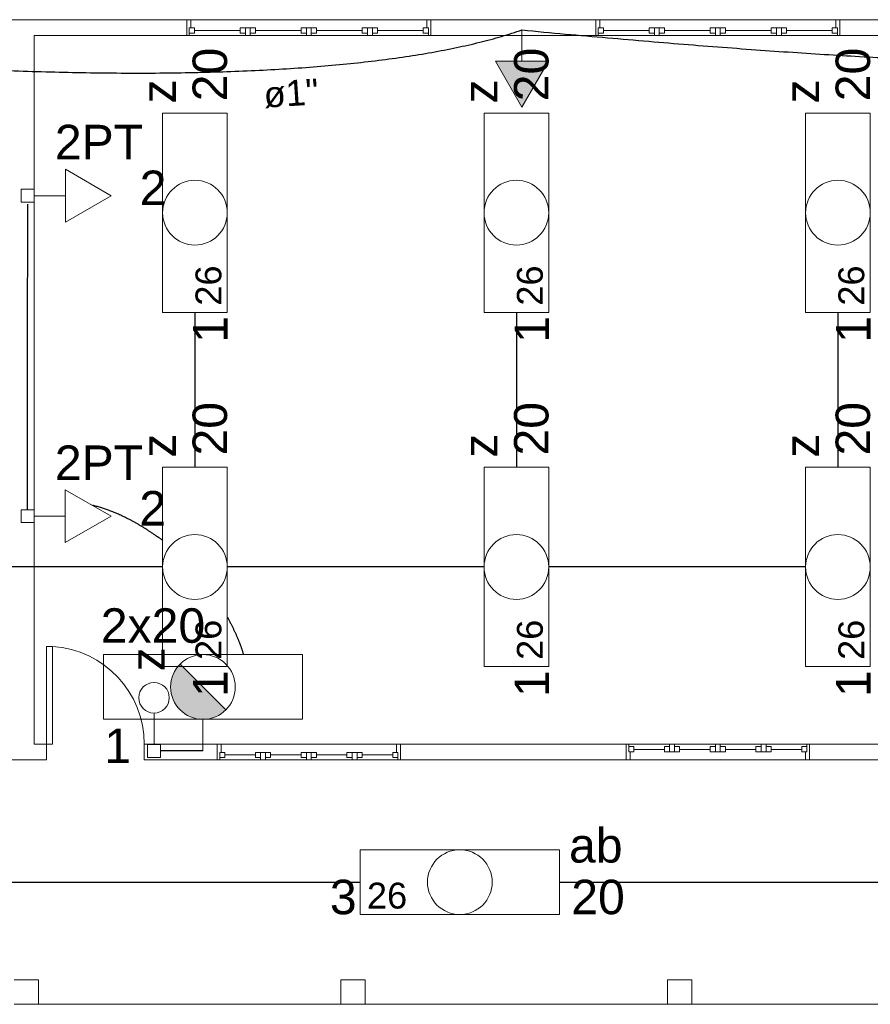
# Model space of a CAD drawing. Header units: metres. Extents: x -81 to 1042, y -541 to 334.
# Tile 85 of 130: x 779 to 786, y 218 to 226. Entities that reach past the tile are written whole.
import ezdxf

# ---------------------------------------------------------------- set-up
doc = ezdxf.new("R2010")
doc.units = ezdxf.units.M
for name, color, linetype, lineweight in [('Arquitetura ', 134, 'Continuous', 5), ('EL-Condutos', 4, 'Continuous', 30), ('EL-Textos condutos', 7, 'Continuous', 20), ('EL-Textos pontos', 5, 'Continuous', 20), ('P-SIMBOL', 5, 'Continuous', 20)]:
    doc.layers.add(name, color=color, linetype=linetype, lineweight=lineweight)
doc.styles.add('Arial', font='arial.ttf', dxfattribs={"height": 0.025})

msp = doc.modelspace()

# ---------------------------------------------------------------- hatches: boundary and pattern name
at = {"layer": 'P-SIMBOL', "linetype": 'Continuous'}
for points in [[(783.0851, 225.4533), (783.3016, 225.0783), (783.5181, 225.4533)], [(780.5014, 220.5187), (780.4822, 220.495), (780.4737, 220.4868), (780.4673, 220.4757), (780.4543, 220.4523), (780.4491, 220.4433), (780.4458, 220.4366), (780.4436, 220.4292), (780.4409, 220.4214), (780.4361, 220.4062), (780.4343, 220.3987), (780.4309, 220.3876), (780.4283, 220.3742), (780.4272, 220.3597), (780.4257, 220.3497), (780.4242, 220.3396), (780.4246, 220.3278), (780.4257, 220.3118), (780.4268, 220.3053), (780.4279, 220.293), (780.4291, 220.2859), (780.4302, 220.2811), (780.4317, 220.2733), (780.4331, 220.2677), (780.4357, 220.2614), (780.438, 220.2555), (780.4395, 220.2488), (780.4417, 220.2443), (780.4409, 220.2417), (780.4432, 220.2347), (780.4454, 220.2272), (780.4473, 220.2239), (780.4484, 220.2194), (780.4517, 220.2146), (780.4532, 220.2116), (780.4558, 220.2064), (780.4603, 220.201), (780.4647, 220.1925), (780.4681, 220.1876), (780.4703, 220.1836), (780.474, 220.178), (780.4759, 220.1735), (780.4803, 220.1698), (780.4841, 220.165), (780.4889, 220.1598), (780.4952, 220.1534), (780.5008, 220.1468), (780.5045, 220.1434), (780.5086, 220.1382), (780.5164, 220.1311), (780.5223, 220.1282), (780.5279, 220.123), (780.5335, 220.12), (780.5365, 220.1178), (780.5439, 220.1129), (780.548, 220.1085), (780.5576, 220.1036), (780.5621, 220.1003), (780.5681, 220.0977), (780.5725, 220.0951), (780.5755, 220.0936), (780.5796, 220.0925), (780.5822, 220.0899), (780.5948, 220.0862), (780.6011, 220.0832), (780.6052, 220.081), (780.6086, 220.0802), (780.6108, 220.0784), (780.6156, 220.0784), (780.6182, 220.0773), (780.6216, 220.0773), (780.6268, 220.0761), (780.6338, 220.0743), (780.6409, 220.0732), (780.6457, 220.0721), (780.6517, 220.0702), (780.6888, 220.0664)], [(780.8762, 220.144), (780.5014, 220.5187), (780.6888, 220.0664)], [(780.8762, 220.144), (780.8665, 220.1353), (780.8585, 220.1282), (780.8467, 220.1198), (780.8336, 220.1111), (780.8285, 220.1067), (780.8238, 220.1037), (780.8194, 220.101), (780.8134, 220.0986), (780.7966, 220.0909), (780.7895, 220.0882), (780.7754, 220.0815), (780.7646, 220.0778), (780.7552, 220.0768), (780.7374, 220.0724), (780.7296, 220.0707), (780.7216, 220.0694), (780.6888, 220.0664)]]:
    msp.add_hatch(color=256, dxfattribs=at).paths.add_polyline_path(points)

# ---------------------------------------------------------------- linework, layer by layer
at = {"layer": 'Arquitetura ', "color": 7}
for p, q in [((780.5563, 225.7936), (777.9263, 225.7936)), ((780.5563, 225.6636), (780.5563, 225.7936)), ((780.5883, 225.7936), (780.5563, 225.7936)), ((780.5883, 225.7256), (780.5883, 225.7936)), ((782.5233, 225.7936), (782.5563, 225.7936)), ((782.5233, 225.7936), (782.5233, 225.7256)), ((783.9063, 225.7936), (782.5563, 225.7936)), ((782.5563, 225.7936), (782.5563, 225.6636)), ((783.9063, 225.6636), (783.9063, 225.7936)), ((783.9383, 225.7936), (783.9063, 225.7936)), ((783.9383, 225.7256), (783.9383, 225.7936)), ((785.8733, 225.7936), (785.9063, 225.7936)), ((785.8733, 225.7936), (785.8733, 225.7256)), ((788.5363, 225.7936), (785.9063, 225.7936)), ((785.9063, 225.7936), (785.9063, 225.6636)), ((780.5763, 225.7256), (780.6183, 225.7256)), ((780.5763, 225.6836), (780.5763, 225.7256)), ((780.5763, 225.7256), (780.5763, 225.6636)), ((780.5763, 225.6836), (780.6183, 225.6836)), ((780.6183, 225.6836), (780.6183, 225.7256)), ((780.9933, 225.7056), (780.6183, 225.7056)), ((780.9933, 225.7256), (780.9933, 225.6836)), ((780.9933, 225.7256), (781.1183, 225.7256)), ((780.9933, 225.6836), (781.0363, 225.6836)), ((781.0363, 225.7256), (781.0363, 225.6636)), ((781.0763, 225.6636), (781.0763, 225.7256)), ((781.1183, 225.6836), (781.0763, 225.6836)), ((781.1183, 225.7256), (781.1183, 225.6836)), ((781.4933, 225.7056), (781.1183, 225.7056)), ((781.4933, 225.7256), (781.6183, 225.7256)), ((781.4933, 225.6836), (781.4933, 225.7256)), ((781.5363, 225.6836), (781.4933, 225.6836)), ((781.5363, 225.6636), (781.5363, 225.7256)), ((781.5763, 225.7256), (781.5763, 225.6636)), ((781.6183, 225.6836), (781.5763, 225.6836)), ((781.6183, 225.7256), (781.6183, 225.6836)), ((781.9933, 225.7056), (781.6183, 225.7056)), ((781.9933, 225.7256), (782.0363, 225.7256)), ((781.9933, 225.6836), (781.9933, 225.7256)), ((781.9933, 225.6836), (782.0363, 225.6836)), ((782.0363, 225.6836), (782.0363, 225.7256)), ((782.0363, 225.6636), (782.0363, 225.7256)), ((782.0763, 225.7256), (782.0363, 225.7256)), ((782.0763, 225.6836), (782.0763, 225.7256)), ((782.1183, 225.7256), (782.0763, 225.7256)), ((782.0763, 225.6636), (782.0763, 225.7256)), ((782.1183, 225.6836), (782.0763, 225.6836)), ((782.1183, 225.6836), (782.1183, 225.7256)), ((782.4933, 225.7056), (782.1183, 225.7056)), ((782.4933, 225.6836), (782.4933, 225.7256)), ((782.5363, 225.7256), (782.4933, 225.7256)), ((782.5363, 225.6836), (782.4933, 225.6836)), ((782.5363, 225.7256), (782.5233, 225.7256)), ((782.5363, 225.6836), (782.5363, 225.7256)), ((782.5363, 225.7256), (782.5363, 225.6636)), ((783.9263, 225.7256), (783.9683, 225.7256)), ((783.9263, 225.6836), (783.9263, 225.7256)), ((783.9263, 225.7256), (783.9263, 225.6636)), ((783.9263, 225.6836), (783.9683, 225.6836)), ((783.9683, 225.6836), (783.9683, 225.7256)), ((784.3433, 225.7056), (783.9683, 225.7056)), ((784.3433, 225.7256), (784.3433, 225.6836)), ((784.3433, 225.7256), (784.4683, 225.7256)), ((784.3433, 225.6836), (784.3863, 225.6836)), ((784.3863, 225.7256), (784.3863, 225.6636)), ((784.4263, 225.6636), (784.4263, 225.7256)), ((784.4683, 225.6836), (784.4263, 225.6836)), ((784.4683, 225.7256), (784.4683, 225.6836)), ((784.8433, 225.7056), (784.4683, 225.7056)), ((784.8433, 225.7256), (784.9683, 225.7256)), ((784.8433, 225.6836), (784.8433, 225.7256)), ((784.8863, 225.6836), (784.8433, 225.6836)), ((784.8863, 225.6636), (784.8863, 225.7256)), ((784.9263, 225.7256), (784.9263, 225.6636)), ((784.9683, 225.6836), (784.9263, 225.6836)), ((784.9683, 225.7256), (784.9683, 225.6836)), ((785.3433, 225.7056), (784.9683, 225.7056)), ((785.3433, 225.7256), (785.3863, 225.7256)), ((785.3433, 225.6836), (785.3433, 225.7256)), ((785.3433, 225.6836), (785.3863, 225.6836)), ((785.3863, 225.6836), (785.3863, 225.7256)), ((785.3863, 225.6636), (785.3863, 225.7256)), ((785.4263, 225.7256), (785.3863, 225.7256)), ((785.4263, 225.6836), (785.4263, 225.7256)), ((785.4683, 225.7256), (785.4263, 225.7256)), ((785.4263, 225.6636), (785.4263, 225.7256)), ((785.4683, 225.6836), (785.4263, 225.6836)), ((785.4683, 225.6836), (785.4683, 225.7256)), ((785.8433, 225.7056), (785.4683, 225.7056)), ((785.8433, 225.6836), (785.8433, 225.7256)), ((785.8863, 225.7256), (785.8433, 225.7256)), ((785.8863, 225.6836), (785.8433, 225.6836)), ((785.8863, 225.7256), (785.8733, 225.7256)), ((785.8863, 225.6836), (785.8863, 225.7256)), ((785.8863, 225.7256), (785.8863, 225.6636)), ((779.3063, 225.6636), (780.5563, 225.6636)), ((779.3063, 219.8636), (779.3063, 225.6636)), ((780.5563, 225.6636), (780.5763, 225.6636)), ((781.0363, 225.6636), (781.0763, 225.6636)), ((781.5763, 225.6636), (781.5363, 225.6636)), ((782.0763, 225.6636), (782.0363, 225.6636)), ((782.5563, 225.6636), (782.5363, 225.6636)), ((782.5563, 225.6636), (783.9063, 225.6636)), ((783.9063, 225.6636), (783.9263, 225.6636)), ((784.3863, 225.6636), (784.4263, 225.6636)), ((784.9263, 225.6636), (784.8863, 225.6636)), ((785.4263, 225.6636), (785.3863, 225.6636)), ((785.9063, 225.6636), (785.8863, 225.6636)), ((785.9063, 225.6636), (787.2063, 225.6636)), ((779.4063, 220.6636), (779.4563, 220.6636)), ((779.4063, 219.8636), (779.4063, 220.6636)), ((779.4563, 219.8636), (779.4563, 220.6636)), ((779.4063, 219.8636), (779.3063, 219.8636)), ((779.4063, 219.7336), (779.4063, 219.8636)), ((779.4063, 219.8636), (779.4563, 219.8636)), ((780.8063, 219.8636), (780.2063, 219.8636)), ((780.2063, 219.8636), (780.2063, 219.7336)), ((780.8063, 219.7336), (780.8063, 219.8636)), ((780.8383, 219.8636), (780.8063, 219.8636)), ((780.8383, 219.7956), (780.8383, 219.8636)), ((782.2733, 219.8636), (782.3063, 219.8636)), ((782.2733, 219.8636), (782.2733, 219.7956)), ((784.1563, 219.8636), (782.3063, 219.8636)), ((782.3063, 219.8636), (782.3063, 219.7336)), ((784.1563, 219.7336), (784.1563, 219.8636)), ((784.1563, 219.8636), (784.1763, 219.8636)), ((784.1763, 219.8006), (784.1763, 219.8636)), ((784.1763, 219.8436), (784.1763, 219.8006)), ((784.1763, 219.8436), (784.2183, 219.8436)), ((784.1763, 219.8006), (784.2183, 219.8006)), ((784.1763, 219.8006), (784.1883, 219.8006)), ((784.1883, 219.7336), (784.1883, 219.8006)), ((784.2183, 219.8436), (784.2183, 219.8006)), ((784.2183, 219.8206), (784.4683, 219.8206)), ((784.4683, 219.8436), (784.4683, 219.8006)), ((784.4683, 219.8436), (784.5113, 219.8436)), ((784.4683, 219.8006), (784.5113, 219.8006)), ((784.5113, 219.8636), (784.5113, 219.8006)), ((784.5113, 219.8636), (784.5513, 219.8636)), ((784.5113, 219.8436), (784.5113, 219.8006)), ((784.5113, 219.8006), (784.5513, 219.8006)), ((784.5513, 219.8636), (784.5513, 219.8006)), ((784.5513, 219.8436), (784.5513, 219.8006)), ((784.5933, 219.8436), (784.5513, 219.8436)), ((784.5933, 219.8006), (784.5513, 219.8006)), ((784.5933, 219.8436), (784.5933, 219.8006)), ((784.5933, 219.8206), (784.8433, 219.8206)), ((784.8433, 219.8436), (784.8863, 219.8436)), ((784.8433, 219.8006), (784.8433, 219.8436)), ((784.9683, 219.8006), (784.8433, 219.8006)), ((784.8863, 219.8636), (784.9263, 219.8636)), ((784.8863, 219.8006), (784.8863, 219.8636)), ((784.9263, 219.8636), (784.9263, 219.8006)), ((784.9263, 219.8436), (784.9683, 219.8436)), ((784.9683, 219.8436), (784.9683, 219.8006)), ((784.9683, 219.8206), (785.2183, 219.8206)), ((785.2183, 219.8436), (785.2613, 219.8436)), ((785.2183, 219.8006), (785.2183, 219.8436)), ((785.3433, 219.8006), (785.2183, 219.8006)), ((785.2613, 219.8636), (785.2613, 219.8006)), ((785.3013, 219.8636), (785.2613, 219.8636)), ((785.3013, 219.8006), (785.3013, 219.8636)), ((785.3433, 219.8436), (785.3013, 219.8436)), ((785.3433, 219.8006), (785.3433, 219.8436)), ((785.3433, 219.8206), (785.5933, 219.8206)), ((785.5933, 219.8436), (785.5933, 219.8006)), ((785.6363, 219.8436), (785.5933, 219.8436)), ((785.6363, 219.8006), (785.5933, 219.8006)), ((785.6233, 219.8006), (785.6233, 219.7336)), ((785.6363, 219.8006), (785.6363, 219.8636)), ((785.6563, 219.8636), (785.6363, 219.8636)), ((785.6363, 219.8436), (785.6363, 219.8006)), ((787.2063, 219.8636), (785.6563, 219.8636)), ((785.6563, 219.8636), (785.6563, 219.7336)), ((777.6763, 219.7336), (779.4063, 219.7336)), ((780.2063, 219.7336), (780.8063, 219.7336)), ((780.8063, 219.7336), (780.8263, 219.7336)), ((780.8263, 219.7956), (780.8683, 219.7956)), ((780.8263, 219.7536), (780.8263, 219.7956)), ((780.8263, 219.7956), (780.8263, 219.7336)), ((780.8263, 219.7536), (780.8683, 219.7536)), ((780.8683, 219.7536), (780.8683, 219.7956)), ((781.1183, 219.7756), (780.8683, 219.7756)), ((781.1183, 219.7956), (781.1183, 219.7536)), ((781.1183, 219.7956), (781.2433, 219.7956)), ((781.1183, 219.7536), (781.1613, 219.7536)), ((781.1613, 219.7956), (781.1613, 219.7336)), ((781.1613, 219.7336), (781.2013, 219.7336)), ((781.2013, 219.7336), (781.2013, 219.7956)), ((781.2433, 219.7536), (781.2013, 219.7536)), ((781.2433, 219.7956), (781.2433, 219.7536)), ((781.4933, 219.7756), (781.2433, 219.7756)), ((781.4933, 219.7956), (781.6183, 219.7956)), ((781.4933, 219.7536), (781.4933, 219.7956)), ((781.5363, 219.7536), (781.4933, 219.7536)), ((781.5363, 219.7336), (781.5363, 219.7956)), ((781.5763, 219.7336), (781.5363, 219.7336)), ((781.5763, 219.7956), (781.5763, 219.7336)), ((781.6183, 219.7536), (781.5763, 219.7536)), ((781.6183, 219.7956), (781.6183, 219.7536)), ((781.8683, 219.7756), (781.6183, 219.7756)), ((781.8683, 219.7956), (781.9113, 219.7956)), ((781.8683, 219.7536), (781.8683, 219.7956)), ((781.8683, 219.7536), (781.9113, 219.7536)), ((781.9113, 219.7536), (781.9113, 219.7956)), ((781.9113, 219.7336), (781.9113, 219.7956)), ((781.9513, 219.7956), (781.9113, 219.7956)), ((781.9513, 219.7336), (781.9113, 219.7336)), ((781.9513, 219.7536), (781.9513, 219.7956)), ((781.9933, 219.7956), (781.9513, 219.7956)), ((781.9513, 219.7336), (781.9513, 219.7956)), ((781.9933, 219.7536), (781.9513, 219.7536)), ((781.9933, 219.7536), (781.9933, 219.7956)), ((782.2433, 219.7756), (781.9933, 219.7756)), ((782.2433, 219.7536), (782.2433, 219.7956)), ((782.2863, 219.7956), (782.2433, 219.7956)), ((782.2863, 219.7536), (782.2433, 219.7536)), ((782.2863, 219.7956), (782.2733, 219.7956)), ((782.2863, 219.7536), (782.2863, 219.7956)), ((782.2863, 219.7956), (782.2863, 219.7336)), ((782.3063, 219.7336), (782.2863, 219.7336)), ((782.3063, 219.7336), (784.1563, 219.7336)), ((784.1883, 219.7336), (784.1563, 219.7336)), ((785.6233, 219.7336), (785.6563, 219.7336)), ((785.6563, 219.7336), (787.4363, 219.7336)), ((779.3413, 217.9336), (779.1413, 217.9336)), ((779.3413, 217.7336), (779.3413, 217.9336)), ((782.0183, 217.9336), (781.8183, 217.9336)), ((781.8183, 217.9336), (781.8183, 217.7336)), ((782.0183, 217.7336), (782.0183, 217.9336)), ((784.6933, 217.9336), (784.4933, 217.9336)), ((784.4933, 217.9336), (784.4933, 217.7336)), ((784.6933, 217.7336), (784.6933, 217.9336)), ((779.1413, 217.7336), (779.3413, 217.7336)), ((781.8183, 217.7336), (782.0183, 217.7336)), ((784.4933, 217.7336), (784.6933, 217.7336))]:
    msp.add_line(p, q, dxfattribs=at)
at = {"layer": 'Arquitetura ', "color": 8}
for p, q in [((780.5563, 225.7936), (782.5563, 225.7936)), ((783.9063, 225.7936), (785.9063, 225.7936)), ((782.5563, 225.6636), (780.5563, 225.6636)), ((785.9063, 225.6636), (783.9063, 225.6636)), ((780.8063, 219.8636), (782.3063, 219.8636)), ((784.1563, 219.8636), (785.6563, 219.8636)), ((782.3063, 219.7336), (780.8063, 219.7336)), ((785.6563, 219.7336), (784.1563, 219.7336)), ((779.3413, 217.7336), (781.8183, 217.7336)), ((782.0183, 217.7336), (784.4933, 217.7336)), ((784.6933, 217.7336), (787.1713, 217.7336))]:
    msp.add_line(p, q, dxfattribs=at)
msp.add_arc((779.4063, 219.8636), 0.8017, 0, 86.3526, dxfattribs=at)
at = {"layer": 'EL-Condutos', "linetype": 'Continuous'}
for points in [[(775.2566, 225.7194), (775.5488, 225.6805), (775.8446, 225.6434), (776.1436, 225.6079), (776.4452, 225.5744), (776.7487, 225.5429), (777.0536, 225.5134), (777.3594, 225.4861), (777.6654, 225.4611), (777.9711, 225.4386), (778.2759, 225.4185), (778.5792, 225.4011), (778.8805, 225.3864), (779.1792, 225.3745), (779.4747, 225.3655), (779.7664, 225.3596), (780.0538, 225.3569), (780.3363, 225.3574), (780.6133, 225.3613), (780.8843, 225.3687), (781.1487, 225.3796), (781.4058, 225.3942), (781.6552, 225.4126), (781.8962, 225.4349), (782.1283, 225.4613), (782.3509, 225.4917), (782.5635, 225.5263), (782.7654, 225.5653), (782.9561, 225.6087), (783.135, 225.6567), (783.3016, 225.7093)], [(783.3016, 225.7093), (783.6578, 225.6764), (784.0037, 225.6456), (784.3399, 225.6167), (784.6666, 225.5898), (784.9845, 225.565), (785.2938, 225.5422), (785.5951, 225.5216), (785.8887, 225.5031), (786.1752, 225.4867), (786.455, 225.4726), (786.7284, 225.4607), (786.996, 225.451), (787.2582, 225.4437), (787.5154, 225.4387), (787.768, 225.436), (788.0166, 225.4357), (788.2615, 225.4378), (788.5031, 225.4424), (788.742, 225.4494), (788.9786, 225.459), (789.2132, 225.471), (789.4464, 225.4857), (789.6785, 225.5029), (789.9101, 225.5228), (790.1415, 225.5454), (790.3732, 225.5706), (790.6057, 225.5985), (790.8393, 225.6292), (791.0745, 225.6627), (791.3118, 225.699)], [(779.252, 221.7835), (779.2521, 221.9031), (779.2521, 222.0153), (779.2522, 222.1205), (779.2523, 222.2194), (779.2523, 222.3124), (779.2524, 222.4002), (779.2524, 222.4831), (779.2524, 222.5617), (779.2525, 222.6366), (779.2525, 222.7083), (779.2526, 222.7773), (779.2526, 222.8442), (779.2526, 222.9095), (779.2527, 222.9736), (779.2527, 223.0372), (779.2527, 223.1008), (779.2528, 223.1649), (779.2528, 223.23), (779.2528, 223.2966), (779.2529, 223.3654), (779.2529, 223.4367), (779.2529, 223.5112), (779.253, 223.5894), (779.253, 223.6717), (779.2531, 223.7588), (779.2531, 223.8512), (779.2532, 223.9494), (779.2532, 224.0538), (779.2533, 224.1651), (779.2534, 224.2838)], [(780.623, 223.3986), (780.623, 223.3496), (780.623, 223.302), (780.623, 223.2557), (780.623, 223.2106), (780.623, 223.1665), (780.623, 223.1234), (780.623, 223.0812), (780.623, 223.0398), (780.623, 222.9991), (780.623, 222.9589), (780.623, 222.9193), (780.623, 222.88), (780.623, 222.841), (780.623, 222.8022), (780.623, 222.7636), (780.623, 222.7249), (780.623, 222.6861), (780.623, 222.6471), (780.623, 222.6079), (780.623, 222.5682), (780.623, 222.528), (780.623, 222.4873), (780.623, 222.4459), (780.623, 222.4037), (780.623, 222.3606), (780.623, 222.3165), (780.623, 222.2714), (780.623, 222.2251), (780.623, 222.1775), (780.623, 222.1286)], [(783.2563, 223.3986), (783.2563, 223.3496), (783.2563, 223.302), (783.2563, 223.2557), (783.2563, 223.2106), (783.2563, 223.1665), (783.2563, 223.1234), (783.2563, 223.0812), (783.2563, 223.0398), (783.2563, 222.9991), (783.2563, 222.9589), (783.2563, 222.9193), (783.2563, 222.88), (783.2563, 222.841), (783.2563, 222.8022), (783.2563, 222.7636), (783.2563, 222.7249), (783.2563, 222.6861), (783.2563, 222.6471), (783.2563, 222.6079), (783.2563, 222.5682), (783.2563, 222.528), (783.2563, 222.4873), (783.2563, 222.4459), (783.2563, 222.4037), (783.2563, 222.3606), (783.2563, 222.3165), (783.2563, 222.2714), (783.2563, 222.2251), (783.2563, 222.1775), (783.2563, 222.1286)], [(785.8896, 223.3986), (785.8896, 223.3496), (785.8896, 223.302), (785.8896, 223.2557), (785.8896, 223.2106), (785.8896, 223.1665), (785.8896, 223.1234), (785.8896, 223.0812), (785.8896, 223.0398), (785.8896, 222.9991), (785.8896, 222.9589), (785.8896, 222.9193), (785.8896, 222.88), (785.8896, 222.841), (785.8896, 222.8022), (785.8896, 222.7636), (785.8896, 222.7249), (785.8896, 222.6861), (785.8896, 222.6471), (785.8896, 222.6079), (785.8896, 222.5682), (785.8896, 222.528), (785.8896, 222.4873), (785.8896, 222.4459), (785.8896, 222.4037), (785.8896, 222.3606), (785.8896, 222.3165), (785.8896, 222.2714), (785.8896, 222.2251), (785.8896, 222.1775), (785.8896, 222.1286)], [(780.357, 221.5319), (780.3345, 221.5482), (780.3122, 221.5639), (780.2901, 221.5792), (780.2682, 221.5939), (780.2466, 221.608), (780.2253, 221.6217), (780.2042, 221.6349), (780.1833, 221.6476), (780.1627, 221.6598), (780.1423, 221.6715), (780.1221, 221.6827), (780.1022, 221.6935), (780.0825, 221.7039), (780.0631, 221.7137), (780.0439, 221.7232), (780.0249, 221.7322), (780.0062, 221.7408), (779.9877, 221.749), (779.9695, 221.7568), (779.9515, 221.7641), (779.9337, 221.7711), (779.9161, 221.7777), (779.8988, 221.7839), (779.8818, 221.7898), (779.8649, 221.7952), (779.8484, 221.8004), (779.832, 221.8051), (779.8159, 221.8096), (779.8, 221.8137), (779.7843, 221.8175)], [(780.357, 221.3136), (780.2564, 221.3136), (780.1612, 221.3136), (780.0711, 221.3136), (779.9858, 221.3136), (779.9048, 221.3136), (779.8276, 221.3136), (779.7541, 221.3136), (779.6836, 221.3136), (779.6159, 221.3136), (779.5506, 221.3136), (779.4872, 221.3136), (779.4254, 221.3136), (779.3648, 221.3136), (779.3049, 221.3136), (779.2455, 221.3136), (779.186, 221.3136), (779.1262, 221.3136), (779.0656, 221.3136), (779.0038, 221.3136), (778.9404, 221.3136), (778.8751, 221.3136), (778.8074, 221.3136), (778.7369, 221.3136), (778.6633, 221.3136), (778.5862, 221.3136), (778.5052, 221.3136), (778.4198, 221.3136), (778.3298, 221.3136), (778.2346, 221.3136), (778.134, 221.3136)], [(782.9906, 221.3136), (782.8958, 221.3136), (782.806, 221.3136), (782.721, 221.3136), (782.6405, 221.3136), (782.5639, 221.3136), (782.4911, 221.3136), (782.4215, 221.3136), (782.3548, 221.3136), (782.2907, 221.3136), (782.2289, 221.3136), (782.1688, 221.3136), (782.1102, 221.3136), (782.0527, 221.3136), (781.996, 221.3136), (781.9396, 221.3136), (781.8832, 221.3136), (781.8265, 221.3136), (781.769, 221.3136), (781.7104, 221.3136), (781.6504, 221.3136), (781.5885, 221.3136), (781.5244, 221.3136), (781.4578, 221.3136), (781.3882, 221.3136), (781.3153, 221.3136), (781.2388, 221.3136), (781.1582, 221.3136), (781.0732, 221.3136), (780.9835, 221.3136), (780.8886, 221.3136)], [(785.6239, 221.3136), (785.5291, 221.3136), (785.4394, 221.3136), (785.3544, 221.3136), (785.2738, 221.3136), (785.1973, 221.3136), (785.1244, 221.3136), (785.0548, 221.3136), (784.9882, 221.3136), (784.9241, 221.3136), (784.8622, 221.3136), (784.8022, 221.3136), (784.7436, 221.3136), (784.6861, 221.3136), (784.6294, 221.3136), (784.573, 221.3136), (784.5166, 221.3136), (784.4598, 221.3136), (784.4024, 221.3136), (784.3438, 221.3136), (784.2837, 221.3136), (784.2218, 221.3136), (784.1578, 221.3136), (784.0911, 221.3136), (784.0215, 221.3136), (783.9487, 221.3136), (783.8721, 221.3136), (783.7915, 221.3136), (783.7066, 221.3136), (783.6168, 221.3136), (783.522, 221.3136)], [(780.8885, 220.9032), (780.8948, 220.8916), (780.901, 220.8802), (780.907, 220.8688), (780.9129, 220.8575), (780.9186, 220.8464), (780.9242, 220.8353), (780.9297, 220.8243), (780.935, 220.8135), (780.9402, 220.8027), (780.9453, 220.792), (780.9503, 220.7814), (780.9551, 220.7709), (780.9598, 220.7605), (780.9643, 220.7502), (780.9687, 220.7399), (780.973, 220.7298), (780.9772, 220.7197), (780.9812, 220.7098), (780.9852, 220.6999), (780.9889, 220.6901), (780.9926, 220.6804), (780.9962, 220.6708), (780.9996, 220.6612), (781.0029, 220.6518), (781.006, 220.6424), (781.0091, 220.6331), (781.012, 220.6238), (781.0148, 220.6147), (781.0175, 220.6056), (781.0201, 220.5966)], [(780.6888, 219.8094), (780.6712, 219.8093), (780.6547, 219.8092), (780.6392, 219.8092), (780.6245, 219.8091), (780.6106, 219.8091), (780.5975, 219.809), (780.5851, 219.809), (780.5734, 219.809), (780.5622, 219.8089), (780.5515, 219.8089), (780.5412, 219.8089), (780.5313, 219.8088), (780.5217, 219.8088), (780.5123, 219.8088), (780.5031, 219.8087), (780.494, 219.8087), (780.485, 219.8087), (780.4759, 219.8086), (780.4668, 219.8086), (780.4574, 219.8086), (780.4479, 219.8085), (780.4381, 219.8085), (780.4279, 219.8085), (780.4173, 219.8085), (780.4062, 219.8084), (780.3946, 219.8084), (780.3824, 219.8083), (780.3695, 219.8083), (780.3558, 219.8083), (780.3413, 219.8082)], [(775.8751, 218.7336), (776.1497, 218.7336), (776.4096, 218.7336), (776.6558, 218.7336), (776.8895, 218.7336), (777.1115, 218.7336), (777.323, 218.7336), (777.5251, 218.7336), (777.7188, 218.7336), (777.9051, 218.7336), (778.0851, 218.7336), (778.2599, 218.7336), (778.4304, 218.7336), (778.5978, 218.7336), (778.7631, 218.7336), (778.9274, 218.7336), (779.0916, 218.7336), (779.2569, 218.7336), (779.4243, 218.7336), (779.5949, 218.7336), (779.7696, 218.7336), (779.9496, 218.7336), (780.136, 218.7336), (780.3296, 218.7336), (780.5317, 218.7336), (780.7432, 218.7336), (780.9653, 218.7336), (781.1989, 218.7336), (781.4451, 218.7336), (781.705, 218.7336), (781.9796, 218.7336)], [(783.6062, 218.7336), (783.8808, 218.7336), (784.1407, 218.7336), (784.3869, 218.7336), (784.6206, 218.7336), (784.8426, 218.7336), (785.0541, 218.7336), (785.2562, 218.7336), (785.4499, 218.7336), (785.6362, 218.7336), (785.8162, 218.7336), (785.991, 218.7336), (786.1615, 218.7336), (786.3289, 218.7336), (786.4942, 218.7336), (786.6585, 218.7336), (786.8227, 218.7336), (786.988, 218.7336), (787.1554, 218.7336), (787.326, 218.7336), (787.5007, 218.7336), (787.6807, 218.7336), (787.8671, 218.7336), (788.0607, 218.7336), (788.2628, 218.7336), (788.4743, 218.7336), (788.6964, 218.7336), (788.93, 218.7336), (789.1762, 218.7336), (789.4361, 218.7336), (789.7107, 218.7336)]]:
    msp.add_spline(points, degree=3, dxfattribs=at)
at = {"layer": 'P-SIMBOL'}
for p, q in [((783.3016, 225.4533), (783.3016, 225.7093)), ((783.3016, 225.0783), (783.0851, 225.4533)), ((783.0851, 225.4533), (783.5181, 225.4533)), ((783.5181, 225.4533), (783.3016, 225.0783)), ((780.358, 223.3976), (780.358, 225.0296)), ((780.358, 225.0296), (780.888, 225.0296)), ((780.888, 223.3976), (780.888, 225.0296)), ((782.9913, 223.3976), (782.9913, 225.0296)), ((782.9913, 225.0296), (783.5213, 225.0296)), ((783.5213, 223.3976), (783.5213, 225.0296)), ((785.6246, 223.3976), (785.6246, 225.0296)), ((785.6246, 225.0296), (786.1546, 225.0296)), ((786.1546, 223.3976), (786.1546, 225.0296)), ((779.5624, 224.5691), (779.9374, 224.3526)), ((779.5624, 224.1361), (779.5624, 224.5691)), ((779.2003, 224.2996), (779.2003, 224.4056)), ((779.2003, 224.4056), (779.3064, 224.4056)), ((779.3064, 224.4056), (779.3064, 224.2996)), ((779.5624, 224.3526), (779.3064, 224.3526)), ((779.9374, 224.3526), (779.5624, 224.1361)), ((779.3064, 224.2996), (779.2003, 224.2996)), ((780.358, 223.3976), (780.888, 223.3976)), ((782.9913, 223.3976), (783.5213, 223.3976)), ((785.6246, 223.3976), (786.1546, 223.3976)), ((780.358, 220.4976), (780.358, 222.1296)), ((780.358, 222.1296), (780.888, 222.1296)), ((780.888, 220.4976), (780.888, 222.1296)), ((782.9913, 220.4976), (782.9913, 222.1296)), ((782.9913, 222.1296), (783.5213, 222.1296)), ((783.5213, 220.4976), (783.5213, 222.1296)), ((785.6246, 220.4976), (785.6246, 222.1296)), ((785.6246, 222.1296), (786.1546, 222.1296)), ((786.1546, 220.4976), (786.1546, 222.1296)), ((779.561, 221.9461), (779.936, 221.7296)), ((779.561, 221.5131), (779.561, 221.9461)), ((779.1989, 221.6766), (779.1989, 221.7826)), ((779.1989, 221.7826), (779.305, 221.7826)), ((779.305, 221.7826), (779.305, 221.6766)), ((779.305, 221.6766), (779.1989, 221.6766)), ((779.561, 221.7296), (779.305, 221.7296)), ((779.936, 221.7296), (779.561, 221.5131)), ((779.8728, 220.0664), (779.8728, 220.5964)), ((781.5048, 220.5964), (779.8728, 220.5964)), ((781.5048, 220.0664), (781.5048, 220.5964)), ((780.358, 220.4976), (780.888, 220.4976)), ((780.8762, 220.144), (780.5014, 220.5187)), ((782.9913, 220.4976), (783.5213, 220.4976)), ((785.6246, 220.4976), (786.1546, 220.4976)), ((781.5048, 220.0664), (779.8728, 220.0664)), ((780.2879, 220.1181), (780.2879, 219.8611)), ((780.6888, 219.8094), (780.6888, 220.0664)), ((780.2349, 219.8611), (780.341, 219.8611)), ((780.2349, 219.755), (780.2349, 219.8611)), ((780.341, 219.8611), (780.341, 219.755)), ((780.341, 219.755), (780.2349, 219.755)), ((781.9769, 218.9986), (783.6089, 218.9986)), ((781.9769, 218.9986), (781.9769, 218.4686)), ((783.6089, 218.9986), (783.6089, 218.4686)), ((781.9769, 218.4686), (783.6089, 218.4686))]:
    msp.add_line(p, q, dxfattribs=at)
for centre, radius in [((780.623, 224.2136), 0.265), ((783.2563, 224.2136), 0.265), ((785.8896, 224.2136), 0.265), ((780.623, 221.3136), 0.265), ((783.2563, 221.3136), 0.265), ((785.8896, 221.3136), 0.265), ((780.6888, 220.3314), 0.265), ((780.2879, 220.2431), 0.125), ((782.7929, 218.7336), 0.265)]:
    msp.add_circle(centre, radius, dxfattribs=at)

# ---------------------------------------------------------------- texts
at = {"layer": 'EL-Textos condutos', "insert": (781.4177, 225.0813), "char_height": 0.2118, "width": 0.76248, "attachment_point": 8, "rotation": 3.74141, "line_spacing_factor": 0.798, "style": 'Arial'}
msp.add_mtext('ø1"', dxfattribs=at)
at = {"layer": 'EL-Textos pontos', "char_height": 0.2824, "attachment_point": 7, "rotation": 90.00021, "line_spacing_factor": 0.798, "style": 'Arial'}
for s, insert, width in [('20', (780.8901, 225.1256), 0.67776), ('20', (783.5231, 225.1256), 0.67776), ('20', (786.1571, 225.1256), 0.67776), ('z', (780.4671, 225.1076), 0.33888), ('z', (783.1001, 225.1076), 0.33888), ('z', (785.7341, 225.1076), 0.33888), ('1', (780.8901, 223.1486), 0.33888), ('1', (783.5231, 223.1486), 0.33888), ('1', (786.1571, 223.1486), 0.33888), ('20', (780.8901, 222.2256), 0.67776), ('20', (783.5231, 222.2256), 0.67776), ('20', (786.1571, 222.2256), 0.67776), ('z', (780.4671, 222.2076), 0.33888), ('z', (783.1001, 222.2076), 0.33888), ('z', (785.7341, 222.2076), 0.33888), ('z', (780.3761, 220.4586), 0.33888), ('1', (780.8901, 220.2486), 0.33888), ('1', (783.5231, 220.2486), 0.33888), ('1', (786.1571, 220.2486), 0.33888)]:
    msp.add_mtext(s, dxfattribs=dict(at, insert=insert, width=width))
at = {"layer": 'EL-Textos pontos', "char_height": 0.2824, "line_spacing_factor": 0.798, "style": 'Arial'}
for s, insert, width, attachment_point in [('2PT', (779.8373, 224.6508), 1.01664, 8), ('2', (780.2803, 224.2758), 0.33888, 8), ('2PT', (779.8373, 222.0258), 1.01664, 8), ('2', (780.2773, 221.6528), 0.33888, 8), ('1', (780.0993, 219.7088), 0.33888, 9), ('ab', (783.6873, 218.8898), 0.67776, 7), ('3', (781.7283, 218.4668), 0.33888, 7), ('20', (783.7053, 218.4668), 0.67776, 7)]:
    msp.add_mtext(s, dxfattribs=dict(at, insert=insert, width=width, attachment_point=attachment_point))
at = {"layer": 'P-SIMBOL', "char_height": 0.2118, "width": 0.50832, "attachment_point": 7, "rotation": 90.00021, "line_spacing_factor": 0.798, "style": 'Arial'}
for insert in [(780.8424, 223.4526), (783.4754, 223.4526), (786.1084, 223.4526), (780.8424, 220.5526), (783.4754, 220.5526), (786.1084, 220.5526)]:
    msp.add_mtext('26', dxfattribs=dict(at, insert=insert))
at = {"layer": 'P-SIMBOL', "line_spacing_factor": 0.798, "style": 'Arial'}
for s, insert, char_height, width, attachment_point in [('2x20', (780.7073, 220.6888), 0.2824, 1.35552, 9), ('26', (782.0323, 218.5145), 0.2118, 0.50832, 7)]:
    msp.add_mtext(s, dxfattribs=dict(at, insert=insert, char_height=char_height, width=width, attachment_point=attachment_point))

doc.saveas('drawing.dxf')
